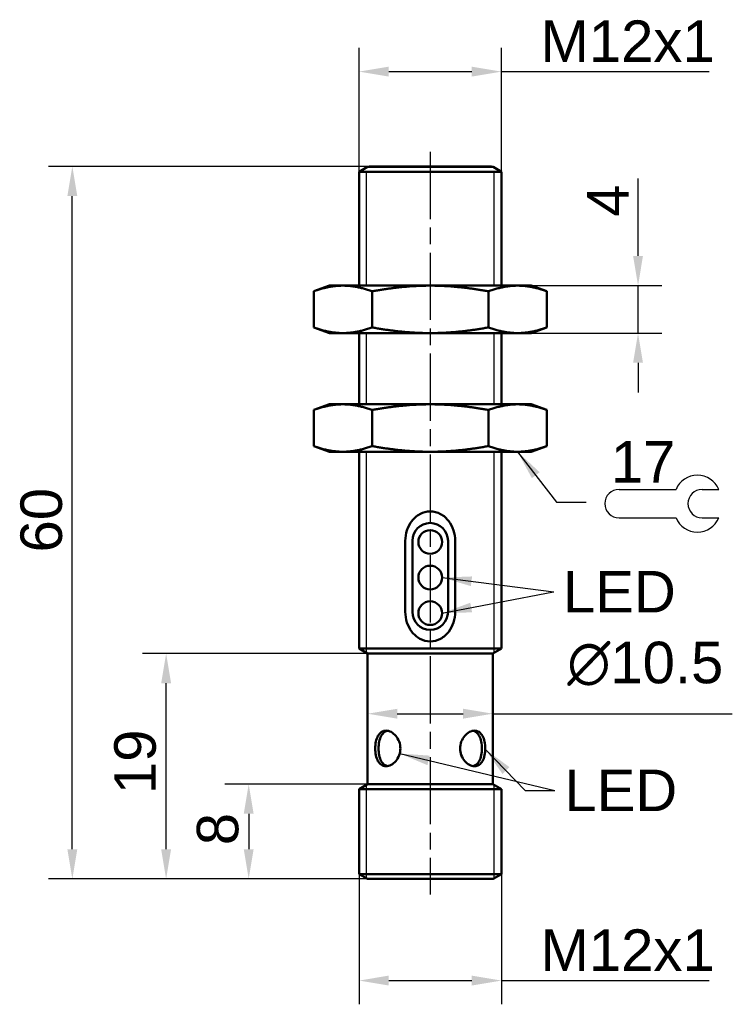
# Model space of a CAD drawing. Header units: millimetres. Extents: x 54.2 to 114.3, y 49.1 to 132.
import ezdxf

# ---------------------------------------------------------------- set-up
doc = ezdxf.new("R2010")
doc.units = ezdxf.units.MM
doc.linetypes.add('CHAIN', pattern=[0.3543, 0.2362, -0.0295, 0.0591, -0.0295])
doc.layers.get('0').update_dxf_attribs({"lineweight": 25})
for name, color, linetype, lineweight in [('Bemaßungen(DIN)', 179, 'Continuous', 25), ('Gewinde(DIN)', 179, 'Continuous', 25), ('Mittellinie(DIN)', 179, 'CHAIN', 25), ('Sichtbare Kanten(DIN)', 179, 'Continuous', 50), ('Skizziergeometrie(DIN)', 179, 'Continuous', 50), ('Symbole(DIN)', 179, 'Continuous', 25)]:
    doc.layers.add(name, color=color, linetype=linetype, lineweight=lineweight)
doc.styles.add('Aktuell-DIN', font='arial.ttf')
doc.styles.add('STANDARD-BSI~0', font='arial.ttf')
doc.dimstyles.new('Katalogzeichnungen', dxfattribs={"dimtxt": 3.5, "dimasz": 2.5, "dimexe": 2, "dimexo": 0, "dimgap": 0.8, "dimtad": 1, "dimrnd": 1e-08, "dimdsep": 46, "dimtxsty": 'STANDARD-BSI~0', "dimcen": 0.09, "dimdle": 10, "dimclrd": 250, "dimclre": 250, "dimclrt": 250, "dimazin": 2, "dimtfac": 1, "dimtmove": 0, "dimatfit": 3, "dimfxl": 1, "dimtolj": 1, "dimtzin": 0, "dimlwd": 25, "dimlwe": 25, "dimarcsym": 0})
doc.dimstyles.new('Katalogzeichnungen$7', dxfattribs={"dimtxt": 3.5, "dimasz": 2.5, "dimexe": 2, "dimexo": 0, "dimgap": 0.8, "dimtad": 1, "dimrnd": 1e-08, "dimdsep": 46, "dimtxsty": 'STANDARD-BSI~0', "dimcen": 0.09, "dimdle": 10, "dimclrd": 179, "dimclre": 250, "dimclrt": 250, "dimazin": 2, "dimtfac": 1, "dimtmove": 0, "dimatfit": 3, "dimfxl": 1, "dimtolj": 1, "dimtzin": 0, "dimlwd": 25, "dimlwe": 25, "dimarcsym": 0})
doc.dimstyles.new('STANDARD-DIN$7', dxfattribs={"dimtxt": 3.5, "dimasz": 2.5, "dimexe": 3.175, "dimexo": 0, "dimgap": 0.8, "dimtad": 1, "dimrnd": 1e-08, "dimtxsty": 'STANDARD-BSI~0', "dimcen": 0.09, "dimdle": 10, "dimclrd": 179, "dimclre": 250, "dimclrt": 250, "dimazin": 2, "dimtfac": 1, "dimtmove": 0, "dimatfit": 3, "dimfxl": 1, "dimtolj": 1, "dimtzin": 0, "dimlwd": 25, "dimlwe": 25, "dimarcsym": 0})

# ---------------------------------------------------------------- blocks, each defined once
blk = doc.blocks.new('Schlüsselweite')
at = {"layer": 'Skizziergeometrie(DIN)', "lineweight": 25}
for p, q in [((-3.6, 1.2), (1.2, 1.2)), ((3.4, 1.2), (4.8, 1.2)), ((-3.6, -1.2), (1.2, -1.2)), ((3.4, -1.2), (4.8, -1.2))]:
    blk.add_line(p, q, dxfattribs=at)
for centre, radius, start, end in [((3, 0.45), 1.95, 22.61986, 157.38014), ((-3.6, 0), 1.2, 90, 270), ((3.4, 0), 1.2, 90, 270), ((3, -0.45), 1.95, 202.61986, 337.38014)]:
    blk.add_arc(centre, radius, start, end, dxfattribs=at)
at = {"layer": 'Symbole(DIN)', "color": 7, "insert": (-1.578, 5.27), "char_height": 3.5, "attachment_point": 2, "style": 'Aktuell-DIN'}
blk.add_mtext('\\fArial|b0|i0;17', dxfattribs=at)
blk = doc.blocks.new('*D5')
at = {"layer": 'Bemaßungen(DIN)', "color": 250, "linetype": 'Continuous', "lineweight": 25}
for p, q in [((82.804, 119.212), (82.804, 129.65)), ((94.804, 119.212), (94.804, 129.65)), ((85.304, 127.65), (92.304, 127.65)), ((94.804, 127.65), (112.319, 127.65))]:
    blk.add_line(p, q, dxfattribs=at)
at = {"layer": 'Bemaßungen(DIN)', "color": 250, "linetype": 'Continuous'}
for points in [[(85.304, 128.067), (85.304, 127.234), (82.804, 127.65)], [(92.304, 128.067), (92.304, 127.234), (94.804, 127.65)]]:
    blk.add_solid(points, dxfattribs=at)
at = {"layer": 'Defpoints', "color": 0, "linetype": 'Continuous'}
for p in [(94.804, 127.65), (82.804, 119.212), (94.804, 119.212)]:
    blk.add_point(p, dxfattribs=at)
at = {"layer": 'Bemaßungen(DIN)', "color": 250, "linetype": 'Continuous', "lineweight": 25, "insert": (98.104, 131.965), "char_height": 3.5, "attachment_point": 1, "style": 'STANDARD-BSI~0'}
blk.add_mtext('\\A1;\\fArial|b0|i0;\\H3.5000;M12x1', dxfattribs=at)
blk = doc.blocks.new('*D6')
at = {"layer": 'Bemaßungen(DIN)', "color": 250, "linetype": 'Continuous', "lineweight": 25}
for p, q in [((106.318, 112.116), (106.318, 118.637)), ((96.166, 109.616), (108.318, 109.616)), ((106.318, 105.616), (106.318, 109.616)), ((96.166, 105.616), (108.318, 105.616)), ((106.318, 103.116), (106.318, 100.616))]:
    blk.add_line(p, q, dxfattribs=at)
at = {"layer": 'Bemaßungen(DIN)', "color": 250, "linetype": 'Continuous'}
for points in [[(105.901, 112.116), (106.734, 112.116), (106.318, 109.616)], [(105.901, 103.116), (106.734, 103.116), (106.318, 105.616)]]:
    blk.add_solid(points, dxfattribs=at)
at = {"layer": 'Defpoints', "color": 0, "linetype": 'Continuous'}
for p in [(96.166, 109.616), (96.166, 105.616), (106.318, 105.616)]:
    blk.add_point(p, dxfattribs=at)
at = {"layer": 'Bemaßungen(DIN)', "color": 250, "linetype": 'Continuous', "lineweight": 25, "insert": (102.018, 115.416), "char_height": 3.5, "attachment_point": 1, "rotation": 90, "style": 'STANDARD-BSI~0'}
blk.add_mtext('\\A1;4', dxfattribs=at)
blk = doc.blocks.new('*D7')
at = {"layer": 'Bemaßungen(DIN)', "color": 250, "linetype": 'Continuous', "lineweight": 25}
for p, q in [((83.529, 78.616), (83.529, 71.542)), ((94.079, 78.616), (94.079, 71.542)), ((86.029, 73.542), (91.579, 73.542)), ((94.079, 73.542), (114.263, 73.542))]:
    blk.add_line(p, q, dxfattribs=at)
at = {"layer": 'Bemaßungen(DIN)', "color": 250, "linetype": 'Continuous'}
for points in [[(86.029, 73.959), (86.029, 73.126), (83.529, 73.542)], [(91.579, 73.959), (91.579, 73.126), (94.079, 73.542)]]:
    blk.add_solid(points, dxfattribs=at)
at = {"layer": 'Defpoints', "color": 0, "linetype": 'Continuous'}
for p in [(83.529, 78.616), (94.079, 78.616), (83.529, 73.542)]:
    blk.add_point(p, dxfattribs=at)
at = {"layer": 'Bemaßungen(DIN)', "color": 250, "linetype": 'Continuous', "lineweight": 25, "insert": (100.362, 79.609), "char_height": 3.5, "attachment_point": 1, "style": 'STANDARD-BSI~0'}
blk.add_mtext('\\A1;{\\fAIGDT|b0|i0;\\H3.5000;\\ln}\\fArial|b0|i0;\\H3.5000;10.5', dxfattribs=at)
blk = doc.blocks.new('*D8')
at = {"layer": 'Bemaßungen(DIN)', "color": 250, "linetype": 'Continuous', "lineweight": 25}
for p, q in [((82.804, 60.02), (82.804, 49.054)), ((94.804, 60.02), (94.804, 49.054)), ((85.304, 51.054), (92.304, 51.054)), ((94.804, 51.054), (112.319, 51.054))]:
    blk.add_line(p, q, dxfattribs=at)
at = {"layer": 'Bemaßungen(DIN)', "color": 250, "linetype": 'Continuous'}
for points in [[(85.304, 51.471), (85.304, 50.638), (82.804, 51.054)], [(92.304, 51.471), (92.304, 50.638), (94.804, 51.054)]]:
    blk.add_solid(points, dxfattribs=at)
at = {"layer": 'Defpoints', "color": 0, "linetype": 'Continuous'}
for p in [(82.804, 60.02), (94.804, 60.02), (94.804, 51.054)]:
    blk.add_point(p, dxfattribs=at)
at = {"layer": 'Bemaßungen(DIN)', "color": 250, "linetype": 'Continuous', "lineweight": 25, "insert": (98.104, 55.369), "char_height": 3.5, "attachment_point": 1, "style": 'STANDARD-BSI~0'}
blk.add_mtext('\\A1;\\fArial|b0|i0;\\H3.5000;M12x1', dxfattribs=at)
blk = doc.blocks.new('*D9')
at = {"layer": 'Bemaßungen(DIN)', "color": 250, "linetype": 'Continuous', "lineweight": 25}
for p, q in [((83.529, 67.616), (71.504, 67.616)), ((73.504, 65.116), (73.504, 62.116)), ((83.504, 59.616), (71.504, 59.616))]:
    blk.add_line(p, q, dxfattribs=at)
at = {"layer": 'Bemaßungen(DIN)', "color": 250, "linetype": 'Continuous'}
for points in [[(73.088, 65.116), (73.921, 65.116), (73.504, 67.616)], [(73.088, 62.116), (73.921, 62.116), (73.504, 59.616)]]:
    blk.add_solid(points, dxfattribs=at)
at = {"layer": 'Defpoints', "color": 0, "linetype": 'Continuous'}
for p in [(83.529, 67.616), (73.504, 59.616), (83.504, 59.616)]:
    blk.add_point(p, dxfattribs=at)
at = {"layer": 'Bemaßungen(DIN)', "color": 250, "linetype": 'Continuous', "lineweight": 25, "insert": (69.13, 62.463), "char_height": 3.5, "attachment_point": 1, "rotation": 90, "style": 'STANDARD-BSI~0'}
blk.add_mtext('\\A1;8', dxfattribs=at)
blk = doc.blocks.new('*D10')
at = {"layer": 'Bemaßungen(DIN)', "color": 250, "linetype": 'Continuous', "lineweight": 25}
for p, q in [((83.529, 78.616), (64.545, 78.616)), ((66.545, 62.116), (66.545, 76.116)), ((83.504, 59.616), (64.545, 59.616))]:
    blk.add_line(p, q, dxfattribs=at)
at = {"layer": 'Bemaßungen(DIN)', "color": 250, "linetype": 'Continuous'}
for points in [[(66.128, 76.116), (66.961, 76.116), (66.545, 78.616)], [(66.128, 62.116), (66.961, 62.116), (66.545, 59.616)]]:
    blk.add_solid(points, dxfattribs=at)
at = {"layer": 'Defpoints', "color": 0, "linetype": 'Continuous'}
for p in [(66.545, 78.616), (83.529, 78.616), (83.504, 59.616)]:
    blk.add_point(p, dxfattribs=at)
at = {"layer": 'Bemaßungen(DIN)', "color": 250, "linetype": 'Continuous', "lineweight": 25, "insert": (62.171, 66.77), "char_height": 3.5, "attachment_point": 1, "rotation": 90, "style": 'STANDARD-BSI~0'}
blk.add_mtext('\\A1;19', dxfattribs=at)
blk = doc.blocks.new('*D11')
at = {"layer": 'Bemaßungen(DIN)', "color": 250, "linetype": 'Continuous', "lineweight": 25}
for p, q in [((83.654, 119.666), (56.64, 119.666)), ((58.64, 62.116), (58.64, 117.166)), ((83.504, 59.616), (56.64, 59.616))]:
    blk.add_line(p, q, dxfattribs=at)
at = {"layer": 'Bemaßungen(DIN)', "color": 250, "linetype": 'Continuous'}
for points in [[(58.223, 117.166), (59.056, 117.166), (58.64, 119.666)], [(58.223, 62.116), (59.056, 62.116), (58.64, 59.616)]]:
    blk.add_solid(points, dxfattribs=at)
at = {"layer": 'Defpoints', "color": 0, "linetype": 'Continuous'}
for p in [(58.64, 119.666), (83.654, 119.666), (83.504, 59.616)]:
    blk.add_point(p, dxfattribs=at)
at = {"layer": 'Bemaßungen(DIN)', "color": 250, "linetype": 'Continuous', "lineweight": 25, "insert": (54.266, 87.131), "char_height": 3.5, "attachment_point": 1, "rotation": 90, "style": 'STANDARD-BSI~0'}
blk.add_mtext('\\A1;60', dxfattribs=at)

msp = doc.modelspace()

# ---------------------------------------------------------------- linework, layer by layer
at = {"layer": 'Gewinde(DIN)'}
for p, q in [((83.406, 119.212), (83.406, 109.616)), ((94.202, 109.616), (94.202, 119.212)), ((83.406, 105.616), (83.406, 99.616)), ((94.202, 99.616), (94.202, 105.616)), ((83.406, 95.616), (83.406, 78.687)), ((94.202, 78.687), (94.202, 95.616)), ((83.406, 67.545), (83.406, 59.673)), ((94.202, 59.673), (94.202, 67.545))]:
    msp.add_line(p, q, dxfattribs=at)
at = {"layer": 'Mittellinie(DIN)', "linetype": 'CHAIN', "ltscale": 23.990969}
msp.add_line((88.804, 120.889), (88.804, 58.311), dxfattribs=at)
at = {"layer": 'Sichtbare Kanten(DIN)'}
for p, q in [((83.504, 119.616), (82.804, 119.212)), ((83.504, 119.616), (94.104, 119.616)), ((83.654, 119.666), (93.954, 119.666)), ((83.654, 119.666), (83.654, 119.616)), ((93.954, 119.666), (93.954, 119.616)), ((94.104, 119.616), (94.804, 119.212)), ((82.804, 119.212), (94.804, 119.212)), ((82.804, 119.212), (82.804, 109.616)), ((94.804, 119.212), (94.804, 109.616)), ((80.304, 109.616), (78.989, 109.137)), ((80.304, 109.616), (81.443, 109.616)), ((81.443, 109.616), (88.804, 109.616)), ((88.804, 109.616), (96.166, 109.616)), ((96.166, 109.616), (97.304, 109.616)), ((97.304, 109.616), (98.619, 109.137)), ((78.989, 109.137), (78.989, 106.095)), ((83.897, 109.137), (83.897, 106.095)), ((93.712, 109.137), (93.712, 106.095)), ((98.619, 109.137), (98.619, 106.095)), ((80.304, 105.616), (78.989, 106.095)), ((80.304, 105.616), (81.443, 105.616)), ((81.443, 105.616), (88.804, 105.616)), ((82.804, 105.616), (82.804, 99.616)), ((88.804, 105.616), (96.166, 105.616)), ((94.804, 105.616), (94.804, 99.616)), ((96.166, 105.616), (97.304, 105.616)), ((97.304, 105.616), (98.619, 106.095)), ((80.304, 99.616), (78.989, 99.137)), ((80.304, 99.616), (81.443, 99.616)), ((81.443, 99.616), (88.804, 99.616)), ((88.804, 99.616), (96.166, 99.616)), ((96.166, 99.616), (97.304, 99.616)), ((97.304, 99.616), (98.619, 99.137)), ((78.989, 99.137), (78.989, 96.095)), ((83.897, 99.137), (83.897, 96.095)), ((93.712, 99.137), (93.712, 96.095)), ((98.619, 99.137), (98.619, 96.095)), ((80.304, 95.616), (78.989, 96.095)), ((80.304, 95.616), (81.443, 95.616)), ((81.443, 95.616), (88.804, 95.616)), ((82.804, 95.616), (82.804, 79.035)), ((88.804, 95.616), (96.166, 95.616)), ((94.804, 95.616), (94.804, 79.035)), ((96.166, 95.616), (97.304, 95.616)), ((97.304, 95.616), (98.619, 96.095)), ((86.704, 82.116), (86.704, 88.116)), ((87.304, 88.116), (87.304, 82.116)), ((90.304, 82.116), (90.304, 88.116)), ((90.905, 88.116), (90.905, 82.116)), ((82.804, 79.035), (94.804, 79.035)), ((83.529, 78.616), (82.804, 79.035)), ((94.079, 78.616), (94.804, 79.035)), ((83.529, 78.616), (94.079, 78.616)), ((83.529, 78.616), (83.529, 67.616)), ((94.079, 78.616), (94.079, 67.616)), ((83.529, 67.616), (82.804, 67.198)), ((83.529, 67.616), (94.079, 67.616)), ((94.079, 67.616), (94.804, 67.198)), ((82.804, 67.198), (94.804, 67.198)), ((82.804, 67.198), (82.804, 60.02)), ((94.804, 67.198), (94.804, 60.02)), ((82.804, 60.02), (94.804, 60.02)), ((83.504, 59.616), (82.804, 60.02)), ((94.104, 59.616), (94.804, 60.02)), ((83.504, 59.616), (94.104, 59.616))]:
    msp.add_line(p, q, dxfattribs=at)
for centre, radius in [((88.804, 88.016), 1), ((88.804, 85.016), 0.997), ((88.804, 82.016), 0.997)]:
    msp.add_circle(centre, radius, dxfattribs=at)
for centre, start, end in [((88.804, 88.116), 0, 180), ((88.804, 82.116), 180, 0)]:
    msp.add_arc(centre, 1.5, start, end, dxfattribs=at)
for points, weights in [([(78.989, 109.137), (80.304, 109.616), (81.443, 109.616)], [1.01001874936, 1.04314139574, 1]), ([(81.443, 109.616), (82.582, 109.616), (83.897, 109.137)], [1, 1.04314139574, 1.01001874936]), ([(83.897, 109.137), (86.527, 109.616), (88.804, 109.616)], [1.01001874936, 1.04314139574, 1]), ([(88.804, 109.616), (91.082, 109.616), (93.712, 109.137)], [1, 1.04314139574, 1.01001874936]), ([(93.712, 109.137), (95.027, 109.616), (96.166, 109.616)], [1.01001874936, 1.04314139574, 1]), ([(96.166, 109.616), (97.304, 109.616), (98.619, 109.137)], [1, 1.04314139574, 1.01001874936]), ([(81.443, 105.616), (80.304, 105.616), (78.989, 106.095)], [1, 1.04314139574, 1.01001874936]), ([(83.897, 106.095), (82.582, 105.616), (81.443, 105.616)], [1.01001874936, 1.04314139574, 1]), ([(88.804, 105.616), (86.527, 105.616), (83.897, 106.095)], [1, 1.04314139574, 1.01001874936]), ([(93.712, 106.095), (91.082, 105.616), (88.804, 105.616)], [1.01001874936, 1.04314139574, 1]), ([(96.166, 105.616), (95.027, 105.616), (93.712, 106.095)], [1, 1.04314139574, 1.01001874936]), ([(98.619, 106.095), (97.304, 105.616), (96.166, 105.616)], [1.01001874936, 1.04314139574, 1]), ([(78.989, 99.137), (80.304, 99.616), (81.443, 99.616)], [1.01001874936, 1.04314139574, 1]), ([(81.443, 99.616), (82.582, 99.616), (83.897, 99.137)], [1, 1.04314139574, 1.01001874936]), ([(83.897, 99.137), (86.527, 99.616), (88.804, 99.616)], [1.01001874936, 1.04314139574, 1]), ([(88.804, 99.616), (91.082, 99.616), (93.712, 99.137)], [1, 1.04314139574, 1.01001874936]), ([(93.712, 99.137), (95.027, 99.616), (96.166, 99.616)], [1.01001874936, 1.04314139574, 1]), ([(96.166, 99.616), (97.304, 99.616), (98.619, 99.137)], [1, 1.04314139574, 1.01001874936]), ([(81.443, 95.616), (80.304, 95.616), (78.989, 96.095)], [1, 1.04314139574, 1.01001874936]), ([(83.897, 96.095), (82.582, 95.616), (81.443, 95.616)], [1.01001874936, 1.04314139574, 1]), ([(88.804, 95.616), (86.527, 95.616), (83.897, 96.095)], [1, 1.04314139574, 1.01001874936]), ([(93.712, 96.095), (91.082, 95.616), (88.804, 95.616)], [1.01001874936, 1.04314139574, 1]), ([(96.166, 95.616), (95.027, 95.616), (93.712, 96.095)], [1, 1.04314139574, 1.01001874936]), ([(98.619, 96.095), (97.304, 95.616), (96.166, 95.616)], [1.01001874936, 1.04314139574, 1])]:
    msp.add_rational_spline(points, weights, degree=2, dxfattribs=at)
for points, knots in [([(86.704, 88.116), (86.704, 88.4), (86.749, 88.706), (86.936, 89.283), (87.078, 89.553), (87.427, 90.008), (87.662, 90.222), (88.202, 90.517), (88.508, 90.596), (89.101, 90.596), (89.406, 90.517), (89.947, 90.222), (90.182, 90.008), (90.531, 89.553), (90.673, 89.283), (90.86, 88.706), (90.905, 88.4), (90.905, 88.116)], [-0.6969392, -0.6969392, -0.6969392, -0.6969392, -0.611668, -0.611668, -0.5263968, -0.5263968, -0.4374332, -0.4374332, -0.3484696, -0.3484696, -0.259506, -0.259506, -0.1705424, -0.1705424, -0.0852712, -0.0852712, 0, 0, 0, 0]), ([(90.905, 82.116), (90.905, 81.832), (90.86, 81.526), (90.673, 80.949), (90.531, 80.679), (90.182, 80.224), (89.947, 80.01), (89.406, 79.716), (89.101, 79.636), (88.508, 79.636), (88.202, 79.716), (87.662, 80.01), (87.427, 80.224), (87.078, 80.679), (86.936, 80.949), (86.749, 81.526), (86.704, 81.832), (86.704, 82.116)], [0, 0, 0, 0, 0.0852712, 0.0852712, 0.1705424, 0.1705424, 0.259506, 0.259506, 0.3484696, 0.3484696, 0.4374332, 0.4374332, 0.5263968, 0.5263968, 0.611668, 0.611668, 0.6969392, 0.6969392, 0.6969392, 0.6969392]), ([(86.289, 70.616), (86.289, 70.427), (86.254, 70.225), (86.116, 69.856), (86.014, 69.688), (85.788, 69.423), (85.648, 69.308), (85.359, 69.154), (85.208, 69.116), (84.94, 69.116), (84.806, 69.154), (84.574, 69.308), (84.475, 69.423), (84.326, 69.688), (84.265, 69.856), (84.186, 70.225), (84.168, 70.427), (84.168, 70.806), (84.186, 71.007), (84.265, 71.376), (84.326, 71.544), (84.475, 71.809), (84.574, 71.925), (84.806, 72.078), (84.94, 72.116), (85.208, 72.116), (85.359, 72.078), (85.648, 71.925), (85.788, 71.809), (86.014, 71.544), (86.116, 71.376), (86.254, 71.007), (86.289, 70.806), (86.289, 70.616)], [0, 0, 0, 0, 0.0568497, 0.0568497, 0.1136994, 0.1136994, 0.1705355, 0.1705355, 0.2273716, 0.2273716, 0.2842077, 0.2842077, 0.3410439, 0.3410439, 0.3978935, 0.3978935, 0.4547432, 0.4547432, 0.5115929, 0.5115929, 0.5684426, 0.5684426, 0.6252787, 0.6252787, 0.6821148, 0.6821148, 0.7389509, 0.7389509, 0.7957871, 0.7957871, 0.8526367, 0.8526367, 0.9094864, 0.9094864, 0.9094864, 0.9094864]), ([(85.21, 69.128), (85.12, 69.145), (85.034, 69.179), (84.841, 69.308), (84.745, 69.423), (84.599, 69.688), (84.54, 69.856), (84.463, 70.225), (84.445, 70.426), (84.445, 70.806), (84.463, 71.007), (84.54, 71.376), (84.599, 71.544), (84.745, 71.809), (84.841, 71.924), (85.034, 72.053), (85.12, 72.087), (85.21, 72.104)], [0.2460803, 0.2460803, 0.2460803, 0.2460803, 0.2844885, 0.2844885, 0.3413789, 0.3413789, 0.3982876, 0.3982876, 0.4551964, 0.4551964, 0.5121052, 0.5121052, 0.569014, 0.569014, 0.6259043, 0.6259043, 0.6643126, 0.6643126, 0.6643126, 0.6643126]), ([(93.441, 70.616), (93.441, 70.427), (93.422, 70.225), (93.344, 69.856), (93.283, 69.688), (93.134, 69.423), (93.035, 69.308), (92.803, 69.154), (92.668, 69.116), (92.4, 69.116), (92.25, 69.154), (91.96, 69.308), (91.821, 69.423), (91.595, 69.688), (91.493, 69.856), (91.355, 70.225), (91.32, 70.427), (91.32, 70.806), (91.355, 71.007), (91.493, 71.376), (91.595, 71.544), (91.821, 71.809), (91.96, 71.925), (92.25, 72.078), (92.4, 72.116), (92.668, 72.116), (92.803, 72.078), (93.035, 71.925), (93.134, 71.809), (93.283, 71.544), (93.344, 71.376), (93.422, 71.007), (93.441, 70.806), (93.441, 70.616)], [0, 0, 0, 0, 0.0568497, 0.0568497, 0.1136994, 0.1136994, 0.1705355, 0.1705355, 0.2273716, 0.2273716, 0.2842077, 0.2842077, 0.3410439, 0.3410439, 0.3978935, 0.3978935, 0.4547432, 0.4547432, 0.5115929, 0.5115929, 0.5684426, 0.5684426, 0.6252787, 0.6252787, 0.6821148, 0.6821148, 0.7389509, 0.7389509, 0.7957871, 0.7957871, 0.8526367, 0.8526367, 0.9094864, 0.9094864, 0.9094864, 0.9094864]), ([(92.399, 72.104), (92.488, 72.087), (92.575, 72.053), (92.767, 71.924), (92.864, 71.809), (93.01, 71.544), (93.069, 71.376), (93.146, 71.007), (93.164, 70.806), (93.164, 70.616)], [0.7012767, 0.7012767, 0.7012767, 0.7012767, 0.739685, 0.739685, 0.7965753, 0.7965753, 0.8534841, 0.8534841, 0.9103929, 0.9103929, 0.9103929, 0.9103929]), ([(93.164, 70.616), (93.164, 70.426), (93.146, 70.225), (93.069, 69.856), (93.01, 69.688), (92.864, 69.423), (92.767, 69.308), (92.575, 69.179), (92.488, 69.145), (92.399, 69.128)], [0, 0, 0, 0, 0.0569088, 0.0569088, 0.1138176, 0.1138176, 0.1707079, 0.1707079, 0.2091161, 0.2091161, 0.2091161, 0.2091161])]:
    msp.add_open_spline(points, degree=3, knots=knots, dxfattribs=at)

# ---------------------------------------------------------------- block references
msp.add_blockref('Schlüsselweite', (108.323, 91.247))

# ---------------------------------------------------------------- texts
at = {"layer": 'Symbole(DIN)', "color": 250, "char_height": 3.5, "attachment_point": 1, "style": 'STANDARD-BSI~0'}
for insert in [(102.758, 93.123), (100.033, 85.574), (100.116, 68.831)]:
    msp.add_mtext('{ }', dxfattribs=dict(at, insert=insert))
at = {"layer": 'Symbole(DIN)', "color": 250, "char_height": 3.5, "width": 9.51296, "attachment_point": 1, "style": 'STANDARD-BSI~0'}
for insert in [(99.99, 85.574), (100.113, 68.834)]:
    msp.add_mtext('{\\fArial|b0|i0;LED}', dxfattribs=dict(at, insert=insert))

# ---------------------------------------------------------------- dimensions: what is measured, and where the dimension line sits
at = {"layer": 'Bemaßungen(DIN)', "color": 250, "linetype": 'Continuous', "lineweight": 25}
for base, p1, p2, text, override, picture, middle in [((94.804, 127.65), (82.804, 119.212), (94.804, 119.212), '\\fArial|b0|i0;\\H3.5000;M<>x1', {"dimgap": 0.8, "dimdec": 2, "dimtol": 0, "dimlim": 0, "dimtp": 0, "dimtm": 0, "dimtdec": 2, "dimtofl": 0, "dimatfit": 2}, '*D5', (104.812, 127.65)), ((83.529, 73.542), (94.079, 78.616), (83.529, 78.616), '{\\fAIGDT|b0|i0;\\H3.5000;\\ln}\\fArial|b0|i0;\\H3.5000;<>', {"dimgap": 0.8, "dimdec": 2, "dimlfac": 0.995261, "dimtol": 0, "dimlim": 0, "dimtp": 0, "dimtm": 0, "dimtdec": 2, "dimtofl": 0, "dimatfit": 2}, '*D7', (106.913, 73.542)), ((94.804, 51.054), (82.804, 60.02), (94.804, 60.02), '\\fArial|b0|i0;\\H3.5000;M<>x1', {"dimgap": 0.8, "dimdec": 2, "dimtol": 0, "dimlim": 0, "dimtp": 0, "dimtm": 0, "dimtdec": 2, "dimtofl": 0, "dimatfit": 2}, '*D8', (104.812, 51.054))]:
    dim = msp.add_linear_dim(base=base, p1=p1, p2=p2, angle=180, text=text, dimstyle='Katalogzeichnungen', override=override, dxfattribs=at)
    dim.commit()
    dim.dimension.update_dxf_attribs({"geometry": picture, "text_midpoint": middle, "dimtype": 160})
for base, p1, p2, override, picture, middle in [((58.64, 119.666), (83.504, 59.616), (83.654, 119.666), {"dimgap": 0.8, "dimdec": 0, "dimtol": 0, "dimlim": 0, "dimtp": 0, "dimtm": 0, "dimtdec": 2, "dimtofl": 0, "dimatfit": 1}, '*D11', (58.64, 89.641)), ((106.318, 105.616), (96.166, 109.616), (96.166, 105.616), {"dimgap": 0.8, "dimdec": 2, "dimtol": 0, "dimlim": 0, "dimtp": 0, "dimtm": 0, "dimtdec": 2, "dimtofl": 1, "dimatfit": 1}, '*D6', (106.318, 116.627)), ((66.545, 78.616), (83.504, 59.616), (83.529, 78.616), {"dimgap": 0.8, "dimdec": 2, "dimtol": 0, "dimlim": 0, "dimtp": 0, "dimtm": 0, "dimtdec": 2, "dimtofl": 0, "dimatfit": 1}, '*D10', (66.545, 69.116)), ((73.504, 59.616), (83.529, 67.616), (83.504, 59.616), {"dimgap": 0.8, "dimdec": 2, "dimtol": 0, "dimlim": 0, "dimtp": 0, "dimtm": 0, "dimtdec": 2, "dimtofl": 0, "dimatfit": 1}, '*D9', (73.504, 63.616))]:
    dim = msp.add_linear_dim(base=base, p1=p1, p2=p2, angle=90, dimstyle='Katalogzeichnungen', override=override, dxfattribs=at)
    dim.commit()
    dim.dimension.update_dxf_attribs({"geometry": picture, "text_midpoint": middle, "dimtype": 160})

# ---------------------------------------------------------------- leaders
at = {"layer": 'Symbole(DIN)', "color": 179, "linetype": 'Continuous', "lineweight": 25, "annotation_type": 0, "has_hookline": 1}
for points, dimstyle, hookline_direction, text_width in [([(96.166, 95.616), (99.458, 91.373), (101.958, 91.373)], 'STANDARD-DIN$7', 0, 1.358), ([(89.801, 85.016), (99.233, 83.824)], 'STANDARD-DIN$7', 1, 1.358), ([(89.801, 82.016), (99.19, 83.824)], 'Katalogzeichnungen$7', 1, 8.893), ([(93.44, 70.543), (96.816, 67.081), (99.316, 67.081)], 'STANDARD-DIN$7', 0, 1.358), ([(86.231, 70.186), (99.313, 67.084)], 'Katalogzeichnungen$7', 1, 8.893)]:
    msp.add_leader(points, dimstyle=dimstyle, override={"dimtad": 0}, dxfattribs=dict(at, hookline_direction=hookline_direction, text_width=text_width))

doc.saveas('drawing.dxf')
